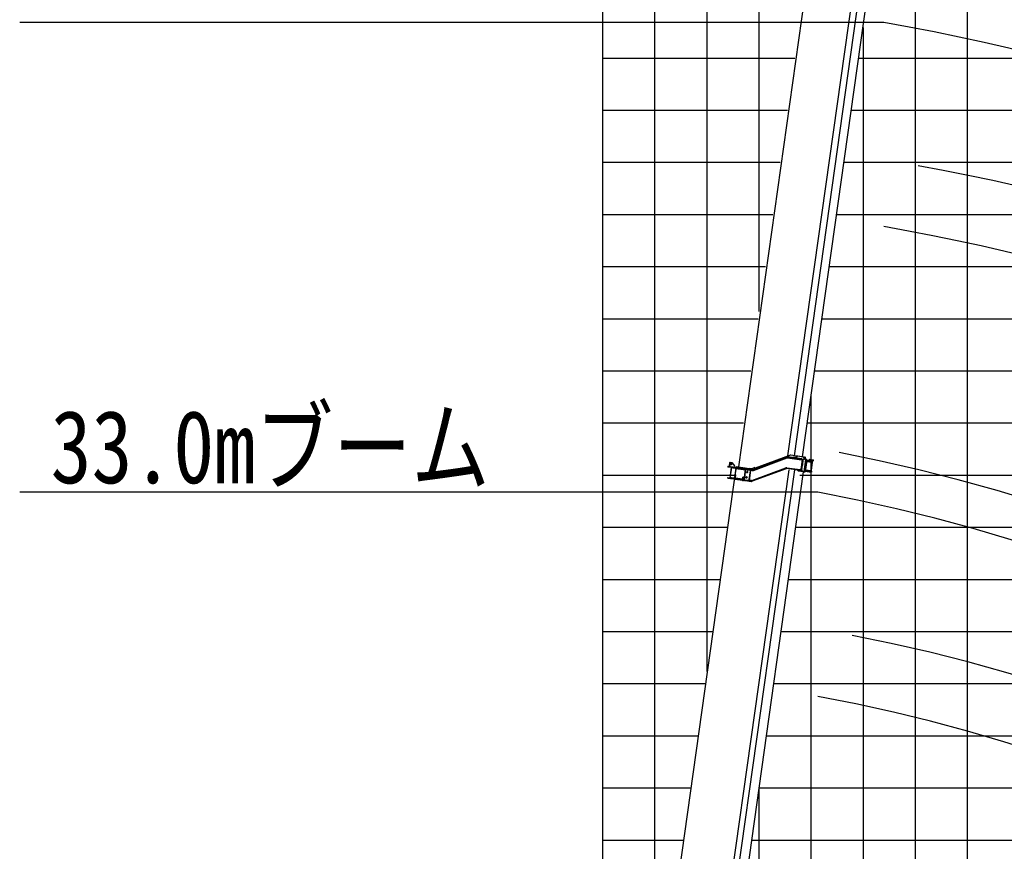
# Model space of a CAD drawing. Extents: x -50662 to 37979, y -56241 to 51651.
# Tile 7 of 15: x -50662 to -31774, y -9257 to 6694. Entities that reach past the tile are written whole.
import ezdxf

# ---------------------------------------------------------------- set-up
doc = ezdxf.new("R2010")
doc.units = 0
doc.layers.get('0').update_dxf_attribs({"linetype": 'CONTINUOUS'})

msp = doc.modelspace()

# ---------------------------------------------------------------- linework, layer by layer
at = {"color": 151, "linetype": 'Continuous'}
for p, q in [((-39477.448503, -19732.68746), (-39477.448503, 30958.849295)), ((-35924.11409, -1674.209857), (-34557.285595, 8051.280237)), ((-34439.335921, 8049.850905), (-35805.320077, -1669.631398)), ((-35644.401346, -1692.245819), (-34280.504956, 8012.381255)), ((-35501.559571, 7896.188431), (-36875.894113, -1882.709956)), ((-35623.278353, -1695.214462), (-35737.091487, -1679.219069)), ((-35623.278353, -1695.214462), (-35609.957129, -1697.086638)), ((-35839.278177, -1911.255837), (-35839.014647, -1911.292873))]:
    msp.add_line(p, q, dxfattribs=at)
at = {"color": 7, "linetype": 'Continuous'}
for p, q in [((-38477.448503, -12104.99758), (-38477.448503, 30958.849295)), ((-37477.448503, -5810.910593), (-37477.448503, 30958.849295)), ((-36477.448503, 1096.083806), (-36477.448503, 30958.849295)), ((-33477.448503, -39041.150705), (-33477.448503, 14128.808476)), ((-32477.448503, -39041.150705), (-32477.448503, 11371.696808)), ((-34082.372078, 6641.463629), (-50662.477312, 6641.463629)), ((-39477.448503, 4958.849295), (-35934.572217, 4958.849295)), ((-34709.650867, 4958.849295), (25522.551497, 4958.849295)), ((-39477.448503, 3958.849295), (-36075.113052, 3958.849295)), ((-34850.191701, 3958.849295), (25522.551497, 3958.849295)), ((-39477.448503, 2958.849295), (-36215.653886, 2958.849295)), ((-34990.732536, 2958.849295), (25522.551497, 2958.849295)), ((-39477.448503, 1958.849295), (-36356.194721, 1958.849295)), ((-35131.273371, 1958.849295), (25522.551497, 1958.849295)), ((-39477.448503, -41.150705), (-36637.27639, -41.150705)), ((-35412.35504, -41.150705), (25522.551497, -41.150705)), ((-35477.448503, -36854.302591), (-35477.448503, -504.31476)), ((-39477.448503, -1041.150705), (-36777.817225, -1041.150705)), ((-35552.895875, -1041.150705), (25522.551497, -1041.150705)), ((-39477.448503, -2041.150705), (-36918.35806, -2041.150705)), ((-35693.436709, -2041.150705), (25522.551497, -2041.150705)), ((-35348.847297, -2369.975796), (-50662.477312, -2369.975796)), ((-39477.448503, -3041.150705), (-37088.184136, -3041.150705)), ((-35776.419089, -3041.150705), (15522.551497, -3041.150705)), ((-39477.448503, -5041.150705), (-37369.265806, -5041.150705)), ((-36057.500759, -5041.150705), (25522.551497, -5041.150705)), ((-39477.448503, -6041.150705), (-37509.806641, -6041.150705)), ((-36198.041593, -6041.150705), (25522.551497, -6041.150705)), ((-39477.448503, -7041.150705), (-37650.347475, -7041.150705)), ((-36338.582428, -7041.150705), (25522.551497, -7041.150705)), ((-39477.448503, -8041.150705), (-37790.88831, -8041.150705)), ((-36479.123263, -8041.150705), (25522.551497, -8041.150705)), ((-36477.448503, -34840.133878), (-36477.448503, -8029.23417))]:
    msp.add_line(p, q, dxfattribs=at)
at = {"color": 10, "linetype": 'Continuous'}
for p, q in [((-34477.448503, -36854.302591), (-34477.448503, 6545.513846)), ((-39477.448503, 5958.849295), (-35794.031382, 5958.849295)), ((-34569.110032, 5958.849295), (25522.551497, 5958.849295)), ((-39477.448503, 958.849295), (-36496.735556, 958.849295)), ((-35271.814205, 958.849295), (25522.551497, 958.849295)), ((-39477.448503, -4041.150705), (-37228.724971, -4041.150705)), ((-35916.959924, -4041.150705), (25522.551497, -4041.150705)), ((-39477.448503, -9041.150705), (-37931.429145, -9041.150705)), ((-36619.664097, -9041.150705), (25522.551497, -9041.150705))]:
    msp.add_line(p, q, dxfattribs=at)
at = {"color": 41, "linetype": 'Continuous'}
for p, q in [((-36592.86555, -1934.208782), (-35944.242187, -1694.124422)), ((-35893.807463, -1663.135699), (-36554.640823, -1904.60675)), ((-35656.174529, -1730.985541), (-35929.653891, -1692.550523)), ((-35758.777953, -1676.172467), (-35869.687501, -1660.585147)), ((-35827.226662, -1706.945731), (-35825.834931, -1697.043051)), ((-35768.894517, -1705.045504), (-35825.834931, -1697.043051)), ((-35764.344877, -1715.78319), (-35758.777953, -1676.172467)), ((-35763.900029, -1715.845709), (-35758.333105, -1676.234987)), ((-35761.116567, -1696.040348), (-35761.561415, -1695.977829)), ((-35756.440041, -1691.648453), (-35759.919369, -1716.405155)), ((-35752.8124, -1677.010871), (-35758.333105, -1676.234987)), ((-35756.440041, -1691.648453), (-35740.783415, -1678.701435)), ((-35754.663001, -1690.178584), (-35752.8124, -1677.010871)), ((-35752.8124, -1677.010871), (-35745.575184, -1678.027995)), ((-35746.312334, -1683.273089), (-35745.575184, -1678.027995)), ((-35740.783415, -1678.701435), (-35745.575184, -1678.027995)), ((-35633.838801, -1693.73152), (-35740.783415, -1678.701435)), ((-35633.838801, -1693.73152), (-35627.768102, -1694.584701)), ((-35631.347556, -1694.328181), (-35627.256897, -1694.903086)), ((-35590.181163, -1743.794458), (-35631.132423, -1695.253365)), ((-35622.188159, -1695.368911), (-35627.762061, -1694.58555)), ((-35584.110443, -1744.647642), (-35625.061703, -1696.106549)), ((-35622.188159, -1695.368911), (-35623.642464, -1697.78771)), ((-35622.188159, -1695.368911), (-35608.866934, -1697.241087)), ((-35619.480572, -1696.890926), (-35622.119888, -1699.593102)), ((-35619.695705, -1695.965742), (-35608.35573, -1697.559471)), ((-35619.480572, -1696.890926), (-35578.529312, -1745.432019)), ((-35594.109623, -1699.315092), (-35608.827046, -1697.246693)), ((-35565.209276, -1747.304028), (-35606.159348, -1698.763102)), ((-35594.109623, -1699.315092), (-35585.97665, -1700.458107)), ((-37080.376213, -1876.188825), (-37059.779073, -1879.083564)), ((-37071.52569, -1887.935275), (-37068.630781, -1867.336927)), ((-36920.596324, -1906.722297), (-37071.191519, -1885.557522)), ((-37068.964783, -1869.713471), (-37039.256741, -1873.888664)), ((-37047.617015, -1804.044944), (-37055.410845, -1859.500927)), ((-37055.410845, -1859.500927), (-37045.198111, -1873.053659)), ((-37052.458437, -1880.112412), (-36907.393592, -1900.499947)), ((-37034.064263, -1793.832213), (-37047.617015, -1804.044944)), ((-37047.318936, -1849.024911), (-37036.536224, -1850.540322)), ((-37042.685283, -1855.173953), (-37041.169874, -1844.391261)), ((-37039.034186, -1872.305107), (-37041.706201, -1891.317481)), ((-37041.404079, -1806.938518), (-37030.621367, -1808.45393)), ((-37040.420962, -1828.282803), (-37001.800269, -1833.710587)), ((-37039.256741, -1873.888664), (-36918.369588, -1890.878245)), ((-37036.770426, -1813.08756), (-37035.255017, -1802.304868)), ((-37034.064263, -1793.832213), (-37001.384942, -1798.424993)), ((-37023.82383, -1850.30653), (-37018.396046, -1811.685838)), ((-37001.384942, -1798.424993), (-36950.319244, -1866.191463)), ((-36953.102706, -1885.996824), (-36950.319244, -1866.191463)), ((-36922.404633, -1890.311157), (-36920.456176, -1876.447166)), ((-36920.456176, -1876.447166), (-36662.986478, -1912.632172)), ((-36847.028458, -1900.904587), (-36845.219141, -1888.030627)), ((-36589.394501, -1943.586825), (-35940.771158, -1703.502462)), ((-36588.921846, -1943.653252), (-35940.298503, -1703.568889)), ((-36586.145089, -1951.15618), (-35937.521746, -1711.071817)), ((-35931.685213, -1710.442441), (-35665.809347, -1747.808857)), ((-35931.045622, -1702.453204), (-35630.426973, -1744.7024)), ((-35770.286248, -1714.948185), (-35768.894517, -1705.045504)), ((-35649.741797, -1751.076569), (-35675.7671, -1936.256222)), ((-35664.584616, -1739.094438), (-35665.920624, -1748.600636)), ((-35665.809347, -1747.808857), (-35638.670061, -1751.623035)), ((-35657.705399, -1741.878252), (-35656.035219, -1729.994302)), ((-35656.174529, -1730.985541), (-35629.035242, -1734.799719)), ((-35655.814393, -1940.069978), (-35643.636917, -1853.42273)), ((-35641.966567, -1841.537572), (-35629.510814, -1752.910283)), ((-35638.670061, -1751.623035), (-35629.510814, -1752.910283)), ((-35629.510814, -1752.910283), (-35632.413055, -1744.423274)), ((-35616.646383, -1746.639135), (-35630.426973, -1744.7024)), ((-35618.476172, -1736.2837), (-35629.035242, -1734.799719)), ((-35589.061192, -1747.859529), (-35620.741248, -1973.274843)), ((-35618.476172, -1736.2837), (-35616.368106, -1744.659094)), ((-35616.646383, -1746.639135), (-35616.368106, -1744.659094)), ((-35582.990492, -1748.71271), (-35614.670548, -1974.128025)), ((-35609.089397, -1974.912404), (-35577.409341, -1749.49709)), ((-35564.089324, -1751.369096), (-35595.769381, -1976.78441)), ((-35590.408646, -1717.433253), (-35588.122449, -1701.166119)), ((-35588.654611, -1719.512785), (-35585.97665, -1700.458107)), ((-35588.164373, -1745.802442), (-35584.074922, -1746.377177)), ((-35577.409341, -1749.49709), (-35583.179238, -1750.055712)), ((-35578.529312, -1745.432019), (-35582.978173, -1747.291897)), ((-35576.512522, -1747.440003), (-35565.172547, -1749.033733)), ((-35567.934761, -1778.730797), (-35456.030369, -1794.457933)), ((-35565.986304, -1764.866806), (-35453.496842, -1780.676169)), ((-35564.298709, -1748.946983), (-35442.708011, -1766.035442)), ((-35507.498438, -1740.772742), (-35509.725175, -1756.616793)), ((-35507.498438, -1740.772742), (-35443.05001, -1749.830378)), ((-35474.974877, -1952.358283), (-35452.98546, -1795.895453)), ((-35474.10224, -1953.490509), (-35451.834544, -1795.047618)), ((-35451.834544, -1795.047618), (-35463.750078, -1779.235171)), ((-35456.030369, -1794.457933), (-35451.834544, -1795.047618)), ((-35453.496842, -1780.676169), (-35444.934747, -1781.879493)), ((-35451.893723, -1756.665369), (-35431.296583, -1759.560108)), ((-35446.911038, -1780.592158), (-35444.962581, -1766.728168)), ((-35444.934747, -1781.879493), (-35440.147103, -1747.813638)), ((-35443.05001, -1749.830378), (-35440.481274, -1750.19139)), ((-36924.909819, -1908.136477), (-38327.496052, -11888.056096)), ((-37266.848004, -11645.008738), (-35902.714599, -1938.695211)), ((-37161.642635, -11658.073355), (-35795.658825, -1938.593505)), ((-37014.745356, -1893.489281), (-37042.580146, -2091.544103)), ((-37010.139738, -1894.136559), (-37037.974528, -2092.191381)), ((-36988.841508, -11682.360239), (-35624.945118, -1977.733166)), ((-36983.51115, -1899.900597), (-36983.232701, -1897.919328)), ((-36983.51115, -1899.900597), (-36933.997746, -1906.859252)), ((-36925.899849, -1907.997337), (-36952.342738, -2096.148271)), ((-36947.535625, -2126.613275), (-36936.680056, -2049.37189)), ((-36942.536055, -2055.113005), (-36945.924923, -2057.666718)), ((-36945.924923, -2057.666718), (-36938.002303, -2058.78017)), ((-36942.536055, -2055.113005), (-36937.584715, -2055.80887)), ((-36938.709535, -2121.289579), (-36930.080872, -2059.893454)), ((-36938.002303, -2058.78017), (-36930.080872, -2059.893454)), ((-36937.584715, -2055.80887), (-36932.633374, -2056.504736)), ((-36935.604654, -2056.08715), (-36917.094734, -1924.382229)), ((-36934.025609, -1907.057504), (-36933.691265, -1904.678523)), ((-36933.997746, -1906.859252), (-36884.484343, -1913.817907)), ((-36932.633374, -2056.504736), (-36930.080872, -2059.893454)), ((-36925.605684, -1913.087818), (-36739.434812, -1939.252427)), ((-36925.028143, -1916.161973), (-36917.105523, -1917.275425)), ((-36918.147033, -1889.294688), (-36920.819048, -1908.307062)), ((-36920.596324, -1906.722297), (-36910.191974, -1908.184533)), ((-36918.369588, -1890.878245), (-36907.965237, -1892.340482)), ((-36915.703003, -1914.479549), (-36917.094734, -1924.382229)), ((-36910.191974, -1908.184533), (-36705.584112, -1936.940293)), ((-36907.965237, -1892.340482), (-36703.357376, -1921.096241)), ((-36884.484343, -1913.817907), (-36884.205894, -1911.836638)), ((-36850.090199, -1922.69001), (-36849.255194, -1916.748639)), ((-36789.092734, -2148.880971), (-36778.237165, -2071.639586)), ((-36784.093164, -2077.380701), (-36787.482032, -2079.934414)), ((-36784.093164, -2077.380701), (-36779.141824, -2078.076566)), ((-36766.295117, -2130.373432), (-36738.460497, -1932.319818)), ((-36757.383655, -2131.625856), (-36729.549035, -1933.572242)), ((-36757.268824, -2131.641995), (-36729.434204, -1933.588381)), ((-36745.693081, -2048.443101), (-36745.57825, -2048.459239)), ((-36740.289775, -2010.829785), (-36740.404607, -2010.813647)), ((-36730.52335, -1940.504852), (-36730.408518, -1940.52099)), ((-36722.061983, -2096.691201), (-36718.307265, -2069.974997)), ((-36719.624889, -1982.429633), (-36692.909912, -1986.184178)), ((-36708.144673, -1997.664394), (-36704.389955, -1970.94819)), ((-36705.584112, -1936.940293), (-36690.065245, -1939.121327)), ((-36703.357376, -1921.096241), (-36687.838509, -1923.277276)), ((-36690.065245, -1939.121327), (-36630.522228, -1947.489552)), ((-36687.838509, -1923.277276), (-36628.295492, -1931.645501)), ((-36667.341296, -2124.083933), (-36644.238595, -1959.699671)), ((-36612.977466, -1919.660481), (-36662.986478, -1912.632172)), ((-36660.320945, -2136.17844), (-36634.156505, -1950.008776)), ((-36656.154129, -1943.887224), (-36644.238595, -1959.699671)), ((-36644.337288, -1959.568701), (-36642.683419, -1947.800811)), ((-36642.683419, -1947.800811), (-36640.424909, -1946.097821)), ((-36642.683419, -1947.800811), (-36612.975377, -1951.976004)), ((-36628.291868, -1931.64601), (-36602.592292, -1935.25785)), ((-36622.993981, -1942.488855), (-36603.51016, -1945.227128)), ((-36615.80134, -2141.98902), (-35967.064681, -1900.940585)), ((-36611.750645, -1943.261586), (-36613.086654, -1952.767783)), ((-35964.277409, -1908.438831), (-36613.014218, -2149.488476)), ((-36604.623614, -1953.149768), (-36612.975377, -1951.976004)), ((-35960.794811, -1917.813589), (-36609.531447, -2158.862007)), ((-36557.264483, -1897.400234), (-36604.248367, -1914.500662)), ((-36604.248367, -1914.500662), (-36596.723967, -1935.174108)), ((-36603.984023, -1945.160531), (-36602.592292, -1935.25785)), ((-36549.740064, -1918.073684), (-36596.723967, -1935.174108)), ((-36557.264483, -1897.400234), (-36549.740064, -1918.073684)), ((-36541.325617, -1898.426079), (-36541.520482, -1899.812613)), ((-36538.725451, -1898.791509), (-36541.325617, -1898.426079)), ((-35687.488476, -1953.795856), (-35951.045808, -1916.755289)), ((-35686.096745, -1943.893176), (-35949.654077, -1906.852608)), ((-35948.540625, -1898.929989), (-35692.112927, -1934.968551)), ((-35741.665753, -1946.613196), (-35741.613764, -1946.620502)), ((-35731.116502, -1961.332515), (-35740.357156, -1947.844884)), ((-35625.960539, -1977.590458), (-35728.121822, -1963.232626)), ((-35693.337656, -1943.68295), (-35692.00148, -1934.175564)), ((-35664.97364, -1938.782729), (-35692.112927, -1934.968551)), ((-35685.957606, -1942.903145), (-35687.627616, -1954.785887)), ((-35660.34919, -1957.610034), (-35687.488476, -1953.795856)), ((-35658.957459, -1947.707354), (-35686.096745, -1943.893176)), ((-35664.97364, -1938.782729), (-35655.814393, -1940.069978)), ((-35655.814393, -1940.069978), (-35660.94354, -1947.428228)), ((-35649.79012, -1959.094015), (-35660.34919, -1957.610034)), ((-35645.176869, -1949.644089), (-35658.957459, -1947.707354)), ((-35649.79012, -1959.094015), (-35645.455148, -1951.62415)), ((-35645.455148, -1951.62415), (-35645.176869, -1949.644089)), ((-35621.540554, -1976.76939), (-35617.451103, -1977.344125)), ((-35614.308689, -1979.228019), (-35615.748358, -1976.683553)), ((-35609.089397, -1974.912404), (-35614.27199, -1971.292135)), ((-35609.888703, -1978.406951), (-35598.548728, -1980.000681)), ((-35597.558717, -1980.139818), (-35597.622787, -1980.130813)), ((-35594.37765, -1966.88173), (-35481.888188, -1982.691093)), ((-35592.150914, -1951.037678), (-35479.661452, -1966.847041)), ((-35590.202457, -1937.173688), (-35478.298065, -1952.900824)), ((-35474.10224, -1953.490509), (-35489.914688, -1965.406043)), ((-35473.326093, -1983.894417), (-35481.888188, -1982.691093)), ((-35471.099357, -1968.050365), (-35479.661452, -1966.847041)), ((-35478.298065, -1952.900824), (-35474.10224, -1953.490509)), ((-35473.353927, -1968.743091), (-35475.302384, -1982.607082)), ((-35471.099357, -1968.050365), (-35473.326093, -1983.894417)), ((-37078.63126, -2096.575725), (-37077.239529, -2086.673045)), ((-37078.63126, -2096.575725), (-37024.166516, -2104.230246)), ((-37077.239529, -2086.673045), (-37022.774785, -2094.327565)), ((-37024.305655, -2105.220276), (-37022.635475, -2093.336327)), ((-37024.166516, -2104.230246), (-36954.35333, -2114.041849)), ((-36952.961599, -2104.139169), (-37022.774785, -2094.327565)), ((-37011.067321, -2095.972942), (-37009.954039, -2088.05153)), ((-37009.954039, -2088.05153), (-36960.440635, -2095.010185)), ((-36961.665195, -2103.723376), (-36960.329188, -2094.217198)), ((-36960.440635, -2095.010185), (-36951.352708, -2096.28741)), ((-36954.553586, -2119.062843), (-36946.630966, -2120.176295)), ((-36954.35333, -2114.041849), (-36952.961599, -2104.139169)), ((-36953.857721, -2114.111503), (-36954.35333, -2114.041849)), ((-36952.961599, -2104.139169), (-36952.46599, -2104.208822)), ((-36946.630966, -2120.176295), (-36938.709535, -2121.289579)), ((-36938.013669, -2116.338239), (-36795.34351, -2136.389222)), ((-36936.621938, -2106.435558), (-36793.951779, -2126.486541)), ((-36935.508656, -2098.514146), (-36910.927232, -2101.96884)), ((-36934.812791, -2093.562806), (-36792.213951, -2113.603766)), ((-36912.040514, -2109.890252), (-36910.927232, -2101.96884)), ((-36877.089814, -2114.802253), (-36875.419807, -2102.919531)), ((-36796.110695, -2141.330539), (-36795.41483, -2136.379199)), ((-36796.110695, -2141.330539), (-36788.188075, -2142.443991)), ((-36795.34351, -2136.389222), (-36793.951779, -2126.486541)), ((-36794.023099, -2126.476518), (-36787.482032, -2079.934414)), ((-36788.188075, -2142.443991), (-36780.266644, -2143.557275)), ((-36787.482032, -2079.934414), (-36779.559412, -2081.047866)), ((-36780.266644, -2143.557275), (-36771.637981, -2082.16115)), ((-36779.579235, -2138.604747), (-36757.982399, -2141.639984)), ((-36779.559412, -2081.047866), (-36771.637981, -2082.16115)), ((-36779.141824, -2078.076566), (-36774.190483, -2078.772432)), ((-36756.590668, -2131.737303), (-36778.187504, -2128.702066)), ((-36776.3699, -2115.830502), (-36764.48597, -2117.50068)), ((-36774.190483, -2078.772432), (-36771.637981, -2082.16115)), ((-36757.982399, -2141.639984), (-36731.167069, -2145.408633)), ((-36756.590668, -2131.737303), (-36729.775338, -2135.505952)), ((-36755.574508, -2118.753104), (-36755.459677, -2118.769243)), ((-36733.542199, -2081.45644), (-36706.827222, -2085.210985)), ((-36731.167069, -2145.408633), (-36665.691158, -2154.610672)), ((-36664.299427, -2144.707991), (-36729.775338, -2135.505952)), ((-36689.93012, -2141.105832), (-36667.341296, -2124.083933)), ((-36669.126308, -2135.951744), (-36667.472269, -2124.182646)), ((-36669.126308, -2135.951744), (-36662.31697, -2144.986607)), ((-36669.126308, -2135.951744), (-36639.418266, -2140.126937)), ((-36665.691158, -2154.610672), (-36624.155988, -2160.448059)), ((-36664.299427, -2144.707991), (-36622.764257, -2150.545379)), ((-36640.642825, -2148.840128), (-36639.306819, -2139.33395)), ((-36621.650975, -2142.623967), (-36639.418266, -2140.126937)), ((-36624.155988, -2160.448059), (-36622.764257, -2150.545379))]:
    msp.add_line(p, q, dxfattribs=at)
for centre, radius in [((-37041.92758, -1849.782617), 4.188), ((-37036.012723, -1807.696224), 4.188), ((-37021.110021, -1830.996778), 15.000001), ((-36720.18471, -2083.333713), 10.376001), ((-36706.2674, -1984.306906), 10.376001)]:
    msp.add_circle(centre, radius, dxfattribs=at)
at = {"color": 100, "linetype": 'Continuous'}
for radius, start, end in [(51942.587128, 358.400355, 80.070657), (42948.758037, 358.06526, 79.666433), (33858.332032, 357.545529, 79.039408)]:
    msp.add_arc((-41377.448503, -34847.022314), radius, start, end, dxfattribs=at)
at = {"color": 190, "linetype": 'Continuous'}
for radius, start, end in [(51120.569525, 358.374626, 80.374626), (42124.964165, 358.02741, 80.02741), (33031.841956, 357.484077, 79.484077)]:
    msp.add_arc((-41377.448503, -34847.022314), radius, start, end, dxfattribs=at)
at = {"color": 130, "linetype": 'Continuous'}
for radius, start, end in [(51942.587128, 359.79852, 80.070657), (42948.758037, 359.756328, 79.666433), (33858.332032, 359.690905, 79.039408)]:
    msp.add_arc((-41127.420941, -38358.495118), radius, start, end, dxfattribs=at)
at = {"color": 220, "linetype": 'Continuous'}
for radius, start, end in [(51120.569525, 0.249257, 80.374626), (42124.964165, 0.302485, 80.02741), (33031.841956, 0.385755, 79.484077)]:
    msp.add_arc((-41377.446288, -38763.542381), radius, start, end, dxfattribs=at)
at = {"color": 41, "linetype": 'Continuous'}
for centre, radius, start, end in [((-35933.829084, -1722.258565), 30.000003, 81.999995, 110.311771), ((-35876.646156, -1710.09855), 50.000004, 81.999995, 110.072482), ((-37070.078237, -1877.636111), 8.000001, 81.999995, 262), ((-37069.087018, -1877.775417), 8.000001, 261.800807, 262), ((-37041.92758, -1849.782617), 5, 161.999986, 92.000007), ((-37036.012723, -1807.696224), 5, 161.999986, 92.000007), ((-35933.829084, -1722.258565), 20.000002, 81.999995, 110.311771), ((-35933.35522, -1722.325162), 20.000002, 81.999995, 110.311771), ((-35933.35522, -1722.325162), 12.000001, 82.000005, 110.311771), ((-35441.594559, -1758.112822), 8.000001, 262, 82.000005), ((-36720.18471, -2083.333713), 12.000001, 161.999986, 92.000007), ((-36706.2674, -1984.306906), 12.000001, 161.999986, 92.000007), ((-36606.018811, -1870.147077), 50.000004, 262, 274.328675), ((-36599.334967, -1915.519086), 38.000003, 262, 290.311778), ((-36599.80883, -1915.452489), 30.000003, 262, 290.311778), ((-36599.334967, -1915.519086), 30.000003, 262, 290.311778), ((-36599.80883, -1915.452489), 20.000002, 262, 290.311778), ((-35953.82927, -1936.560651), 38.000003, 82.000005, 110.383352), ((-35953.82927, -1936.560651), 30.000003, 81.999995, 110.383352), ((-35953.82927, -1936.560651), 20.000002, 82.000005, 110.383352), ((-36619.980795, -2130.740017), 30.000003, 262, 290.383351), ((-36619.980795, -2130.740017), 20.000002, 262, 290.383351), ((-36619.980795, -2130.740017), 12.000001, 262, 290.383351)]:
    msp.add_arc(centre, radius, start, end, dxfattribs=at)
at = {"color": 151, "linetype": 'Continuous'}
for centre, major_axis, start_param, end_param in [((-35724.743771, -1675.90529), (0.695866, 4.95134), 3.1387787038, 3.1415926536), ((-35628.163639, -1689.478742), (-0.695866, -4.95134), 0, 0.003620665)]:
    msp.add_ellipse(centre, major_axis=major_axis, ratio=0.913545, start_param=start_param, end_param=end_param, dxfattribs=at)
at = {"color": 41, "linetype": 'Continuous'}
for centre, major_axis, ratio, start_param, end_param in [((-35634.534667, -1698.68286), (0.695866, 4.95134), 0.913545, 5.5974557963, 6.2831853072), ((-35628.463967, -1699.536041), (-0.695866, -4.95134), 0.913545, 2.4558631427, 3.1415926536), ((-35622.884024, -1700.320251), (0.695866, 4.95134), 0.913545, 5.5974557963, 6.2831853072), ((-35609.5628, -1702.192427), (-0.695866, -4.95134), 0.913545, 2.4558631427, 3.1415926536), ((-35639.580222, -1847.932906), (1.391731, 9.902681), 0.406737, 0.9272304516, 2.214362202), ((-35593.584617, -1747.223803), (0.695866, 4.95134), 0.913545, 4.7123889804, 5.5974557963), ((-35587.513898, -1748.076987), (-0.695866, -4.95134), 0.913545, 1.5707963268, 2.4558631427), ((-35581.932767, -1748.861364), (0.695866, 4.95134), 0.913545, 4.7123889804, 5.5974557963), ((-35568.61275, -1750.73337), (-0.695866, -4.95134), 0.913545, 2.0644870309, 2.4558631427), ((-35568.61275, -1750.73337), (-0.695866, -4.95134), 0.913545, 1.5707963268, 2.4558631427), ((-35508.611723, -1748.694173), (1.113453, 7.922628), 0.913545, 0, 3.1292956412), ((-35508.611723, -1748.694173), (-1.113453, -7.922628), 0.913545, 3.1415926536, 6.2831853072), ((-35508.611723, -1748.694173), (-10.459948, 1.47005), 0.757414, 1.5707963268, 4.7123889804), ((-37032.447575, -1882.924755), (-1.113453, -7.922628), 0.892036, 0, 0.0083467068), ((-37031.457545, -1883.063895), (-1.113453, -7.922628), 0.892036, 6.2755201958, 6.2831853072), ((-37031.457545, -1883.063895), (-1.113453, -7.922628), 0.892036, 0, 0.0076655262), ((-36629.408946, -1939.568141), (1.113453, 7.922628), 0.87257, 3.1415926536, 6.2831853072), ((-35744.047701, -1950.896114), (0.695866, 4.95134), 0.913545, 5.4977871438, 6.2831853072), ((-35727.425956, -1958.281285), (0.695866, 4.95134), 0.913545, 2.3561944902, 3.1415926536), ((-35625.264674, -1972.639117), (0.695866, 4.95134), 0.913545, 3.1415926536, 4.7123889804), ((-35619.193954, -1973.492301), (-0.695866, -4.95134), 0.913545, 0, 1.5707963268), ((-35613.612823, -1974.276678), (0.695866, 4.95134), 0.913545, 3.1415926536, 4.7123889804), ((-35600.292807, -1976.148684), (-0.695866, -4.95134), 0.913545, 0, 1.5707963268), ((-35600.292807, -1976.148684), (-0.695866, -4.95134), 0.913545, 0, 0.7119054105)]:
    msp.add_ellipse(centre, major_axis=major_axis, ratio=ratio, start_param=start_param, end_param=end_param, dxfattribs=at)

# ---------------------------------------------------------------- texts
at = {"color": 7, "linetype": 'Continuous', "insert": (-50068.53192, -797.056317), "char_height": 1400, "attachment_point": 1}
msp.add_mtext('\\W0.823705;\\A1;33.0mブーム', dxfattribs=at)

doc.saveas('drawing.dxf')
